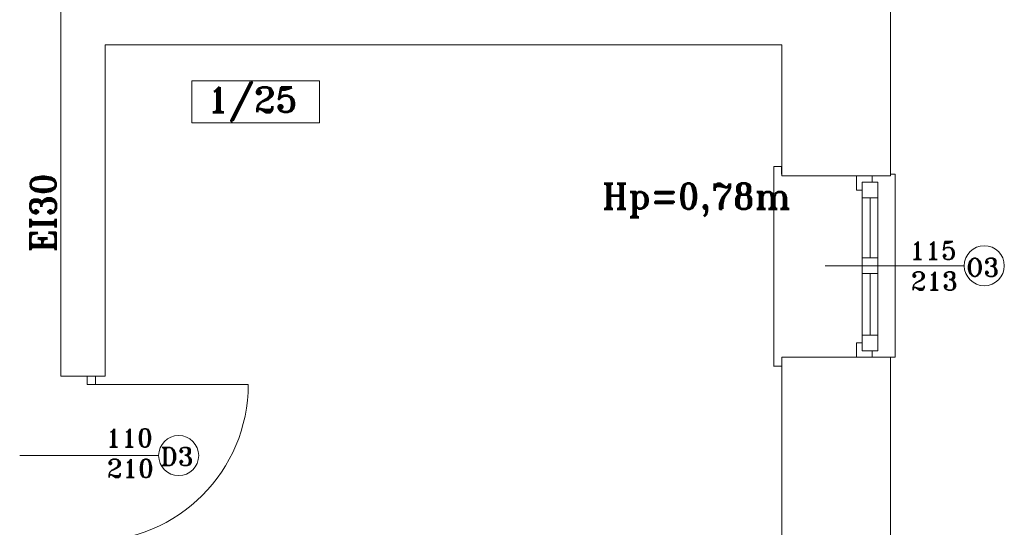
# Model space of a CAD drawing. Header units: millimetres. Extents: x -12354389001 to 271431, y -126469 to 48347.
# Tile 131 of 204: x -122231 to -121607, y -81708 to -81387. Entities that reach past the tile are written whole.
import ezdxf

# ---------------------------------------------------------------- set-up
doc = ezdxf.new("R2010")
doc.units = ezdxf.units.MM
doc.layers.get('0').update_dxf_attribs({"lineweight": 9})
for name, color, linetype, lineweight in [('ei30', 1, 'Continuous', 15), ('IS_Text_Odbiornikow_Therm', 7, 'Continuous', 5), ('LINIE PRZEKROJOWE', 7, 'Continuous', 13), ('OPISY', 255, 'Continuous', 9), ('stolarka', 252, 'Continuous', 9)]:
    doc.layers.add(name, color=color, linetype=linetype, lineweight=lineweight)
doc.styles.add('ROMANS-POTROJNY-0-8-W', font='ROMANT.SHX', dxfattribs={"width": 0.8})

# ---------------------------------------------------------------- blocks, each defined once
blk = doc.blocks.new('dfds')
at = {"color": 252, "linetype": 'Continuous', "lineweight": 13}
for p, q in [((-25638.81, 22893.36), (-25643.81, 22893.36)), ((-25643.81, 22893.36), (-25643.81, 22766.36)), ((-25638.81, 22888.36), (-25638.81, 22893.36)), ((-25569.75, 22888.36), (-25566.75, 22888.36)), ((-25566.75, 22888.36), (-25566.75, 22772.32)), ((-25566.75, 22772.32), (-25569.75, 22772.32)), ((-25643.81, 22766.36), (-25643.81, 22766.63)), ((-25643.81, 22766.63), (-25638.81, 22766.63))]:
    blk.add_line(p, q, dxfattribs=at)
at = {"layer": 'LINIE PRZEKROJOWE', "color": 252, "linetype": 'Continuous', "lineweight": 13}
for p, q in [((-25569.75, 22887.36), (-25569.75, 23072.36)), ((-26095.81, 22760.38), (-26095.81, 23029.94)), ((-26067.75, 22760.38), (-26067.75, 22970.36)), ((-25638.75, 22970.36), (-26067.75, 22970.36)), ((-25638.75, 22887.36), (-25638.75, 22970.36)), ((-25638.75, 22970.36), (-25638.75, 22887.36)), ((-25638.75, 22887.36), (-25569.75, 22887.36)), ((-25638.75, 22772.36), (-25569.75, 22772.36)), ((-25638.75, 22772.36), (-25638.75, 22567.76)), ((-25638.75, 22567.76), (-25638.75, 22772.36)), ((-25569.75, 22567.76), (-25569.75, 22772.32)), ((-26067.75, 22760.38), (-26095.81, 22760.38))]:
    blk.add_line(p, q, dxfattribs=at)
at = {"layer": 'OPISY', "color": 252, "linetype": 'Continuous', "lineweight": 13}
for p, q in [((-26012.92, 22921.06), (-26012.92, 22947.69)), ((-26012.92, 22947.69), (-25931.77, 22947.69)), ((-25931.77, 22947.69), (-25931.77, 22921.06)), ((-25931.77, 22921.06), (-26012.92, 22921.06)), ((-25523.01, 22830.36), (-25611.11, 22830.36)), ((-26033.89, 22709.98), (-26121.99, 22709.98))]:
    blk.add_line(p, q, dxfattribs=at)
for centre in [(-25510.31, 22830.36), (-26021.19, 22709.98)]:
    blk.add_circle(centre, 12.7, dxfattribs=at)
at = {"layer": 'stolarka', "color": 252, "linetype": 'Continuous', "lineweight": 13}
for p, q in [((-25591.41, 22878.36), (-25591.41, 22887.36)), ((-25581.41, 22887.36), (-25581.41, 22883.36)), ((-25587.75, 22878.36), (-25591.41, 22878.36)), ((-25587.75, 22873.36), (-25587.75, 22883.36)), ((-25587.75, 22883.36), (-25577.75, 22883.36)), ((-25587.75, 22880.36), (-25587.75, 22776.36)), ((-25577.75, 22883.36), (-25577.75, 22873.36)), ((-25577.75, 22880.36), (-25577.75, 22776.36)), ((-25577.75, 22873.36), (-25587.75, 22873.36)), ((-25582.75, 22873.36), (-25582.75, 22835.36)), ((-25587.75, 22825.36), (-25587.75, 22835.36)), ((-25587.75, 22835.36), (-25577.75, 22835.36)), ((-25577.75, 22835.36), (-25577.75, 22825.36)), ((-25577.75, 22825.36), (-25587.75, 22825.36)), ((-25582.75, 22825.36), (-25582.75, 22786.36)), ((-25587.75, 22776.36), (-25587.75, 22786.36)), ((-25587.75, 22786.36), (-25577.75, 22786.36)), ((-25577.75, 22786.36), (-25577.75, 22776.36)), ((-25591.41, 22772.36), (-25591.41, 22781.36)), ((-25591.41, 22781.36), (-25587.75, 22781.36)), ((-25577.75, 22776.36), (-25587.75, 22776.36)), ((-25581.41, 22776.36), (-25581.41, 22772.36))]:
    blk.add_line(p, q, dxfattribs=at)
at = {"layer": 'stolarka', "color": 252, "linetype": 'Continuous', "lineweight": 13, "transparency": 33554684}
for p, q in [((-26073.94, 22760.36), (-26079.18, 22760.36)), ((-26079.18, 22760.36), (-26079.18, 22755.12)), ((-26073.94, 22755.12), (-26073.94, 22760.36)), ((-26079.18, 22755.12), (-26073.94, 22755.12)), ((-26076.56, 22755.12), (-25977.04, 22755.12))]:
    blk.add_line(p, q, dxfattribs=at)
blk.add_arc((-26076.56, 22755.12), 99.52, 270, 0, dxfattribs=at)
at = {"layer": 'ei30', "color": 252, "linetype": 'Continuous', "lineweight": 13, "style": 'ROMANS-POTROJNY-0-8-W'}
blk.add_text('EI30', height=16, rotation=90, dxfattribs=at).set_placement((-26099.11, 22838.81))
at = {"layer": 'OPISY', "color": 252, "linetype": 'Continuous', "lineweight": 13, "style": 'ROMANS-POTROJNY-0-8-W'}
for s, height, p in [('1/25', 16, (-26002.91, 22927.64)), ('O3', 11.574, (-25521.77, 22823.51)), ('D3', 11.574, (-26032.7, 22703.6))]:
    blk.add_text(s, height=height, dxfattribs=at).set_placement(p)
at = {"layer": 'OPISY', "color": 252, "linetype": 'Continuous', "lineweight": 13, "ltscale": 0.15, "style": 'ROMANS-POTROJNY-0-8-W'}
blk.add_text('Hp=0,78m', height=16, dxfattribs=at).set_placement((-25752.66, 22866.44))
at = {"layer": 'stolarka', "color": 252, "linetype": 'Continuous', "lineweight": 13, "style": 'ROMANS-POTROJNY-0-8-W'}
for s, p in [('115', (-25557.59, 22834.24)), ('213', (-25556.9, 22814.9)), ('110', (-26067.37, 22715.38)), ('210', (-26066.72, 22696.04))]:
    blk.add_text(s, height=11.574, dxfattribs=at).set_placement(p)

msp = doc.modelspace()

# ---------------------------------------------------------------- block references
at = {"layer": 'IS_Text_Odbiornikow_Therm', "color": 7, "ltscale": 0.5}
msp.add_blockref('dfds', (-96109.164, -104372.956), dxfattribs=at)

doc.saveas('drawing.dxf')
